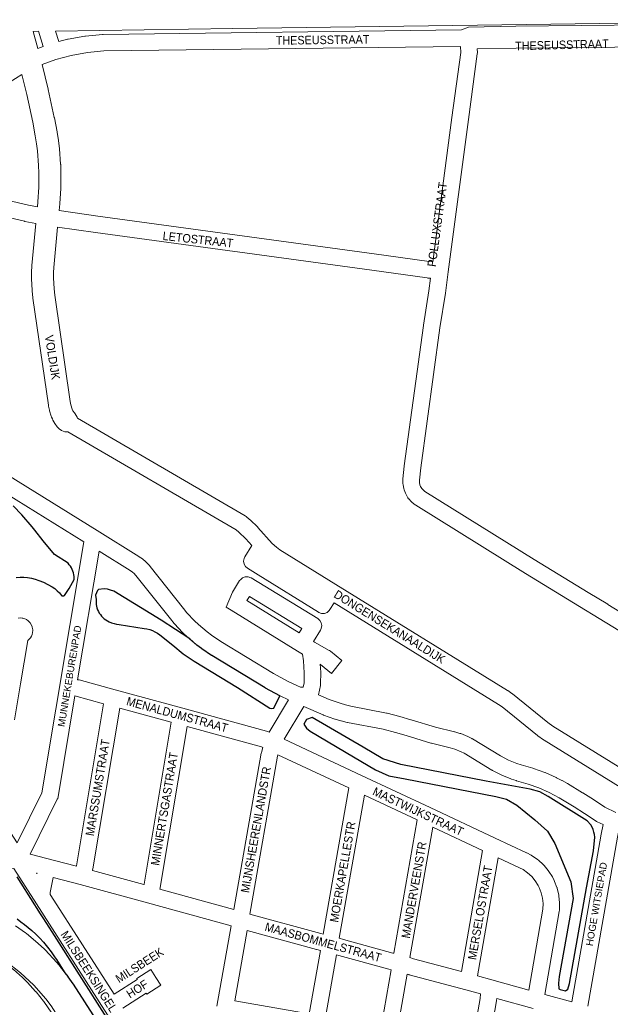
# Model space of a CAD drawing. Header units: metres. Extents: x 123817 to 142006, y 393105 to 406084.
# Tile 27 of 138: x 127364 to 127899, y 400571 to 401462. Entities that reach past the tile are written whole.
import ezdxf
from ezdxf.enums import TextEntityAlignment as Align

# ---------------------------------------------------------------- set-up
doc = ezdxf.new("R2010")
doc.units = ezdxf.units.M
doc.header["$MEASUREMENT"] = 0
doc.styles.add('Style-Arial', font='arial.ttf')

msp = doc.modelspace()

# ---------------------------------------------------------------- linework, layer by layer
at = {"color": 6, "linetype": 'Continuous', "lineweight": 0, "flags": 128}
for points in [[(127378.48, 401277.68), (127368.66, 401279.67), (127368.4, 401279.73), (127348.81, 401284.42), (127348.37, 401284.54), (127322.79, 401292.31), (127322.38, 401292.45), (127303.92, 401299.25), (127303.45, 401299.44), (127283.53, 401308.35), (127283.24, 401308.49), (127272.59, 401313.81), (127272.59, 401313.81), (127272.59, 401313.81), (127266.4, 401316.91), (127266, 401317.12), (127265.86, 401317.21), (127221.33, 401344.25), (127221.19, 401344.33), (127205.21, 401354.5), (127026.48, 401464.59)], [(127380.82, 401451.73), (127385.02, 401438.03), (127380.29, 401436.24)], [(127396.44, 401451.96), (127399.34, 401442.51), (127407.21, 401444.49), (127407.73, 401444.6), (127422.87, 401447.28), (127422.88, 401447.29), (127423.43, 401447.36), (127438.76, 401448.9), (127439.42, 401448.93), (127763.87, 401453.06)], [(127399.69, 401289.42), (127434.67, 401284.41), (127684.82, 401250.24), (127684.84, 401250.24), (127734.68, 401243.31), (127737.84, 401243.04), (127755.21, 401373.81), (127755.21, 401373.83), (127763.18, 401432.64), (127763.04, 401438.05), (127439.93, 401433.94), (127425.21, 401432.47), (127410.61, 401429.88), (127396.5, 401426.33), (127384.19, 401421.68)], [(127778.11, 401435.78), (127778.19, 401432.43), (127778.2, 401432.23), (127778.13, 401431.23), (127770.08, 401371.82), (127751.77, 401233.98), (127749.23, 401214.81), (127749.21, 401214.62), (127744.27, 401183.39), (127726.89, 401056.46), (127725.73, 401045.31), (127725.75, 401043.15), (127726.11, 401041.27), (127726.8, 401039.5), (127727.79, 401037.87), (127729.06, 401036.45), (127730.79, 401035.1), (127829.75, 400973.49), (127878.5, 400943.73)], [(127379.91, 401292.7), (127371.77, 401294.34), (127352.52, 401298.96), (127327.36, 401306.6), (127309.34, 401313.24), (127289.8, 401321.98), (127286.13, 401323.81), (127293.02, 401336.21), (127305.78, 401356.29), (127319.01, 401373.99), (127325.74, 401381.45), (127331.58, 401387.29), (127339.92, 401394.7), (127348.66, 401401.81), (127365.79, 401412.78)], [(127398.26, 401274.47), (127432.56, 401269.55), (127432.61, 401269.55), (127682.79, 401235.38), (127732.81, 401228.42), (127733.22, 401228.38), (127735.87, 401228.15), (127734.38, 401216.87), (127729.44, 401185.66), (127729.42, 401185.51), (127712.01, 401058.37), (127711.98, 401058.12), (127710.77, 401046.43), (127710.86, 401046.43), (127710.73, 401045.66), (127710.73, 401045.59), (127710.76, 401042.33), (127710.89, 401040.99), (127711.51, 401037.79), (127711.82, 401036.63), (127711.88, 401036.49), (127713.05, 401033.45), (127713.65, 401032.24), (127715.35, 401029.46), (127716, 401028.56), (127716.16, 401028.38), (127718.33, 401025.95), (127719.31, 401025.03), (127721.89, 401023.03), (127722.53, 401022.58), (127821.85, 400960.74), (127821.9, 400960.71), (127870.7, 400930.92), (127870.72, 400930.91)]]:
    msp.add_lwpolyline(points, dxfattribs=at)
at = {"color": 40, "linetype": 'Continuous', "lineweight": 0, "flags": 128}
for points in [[(127396.44, 401451.96), (127556.84, 401454.28), (127933.03, 401459.53), (127949.16, 401459.75)], [(127380.29, 401436.24), (127375.96, 401451.66), (127380.82, 401451.73)], [(127763.87, 401453.06), (127770.17, 401455.64), (127813.06, 401456.41), (127813.15, 401456.42), (127931.99, 401457.56), (127937.41, 401458.02), (127938.44, 401458.05), (127949.18, 401457.84)], [(127778.11, 401435.78), (127813.38, 401436.42), (127932.55, 401437.57), (127933.29, 401437.6), (127938.56, 401438.04), (127956.61, 401437.69), (127956.61, 401437.69), (127956.61, 401437.69), (127972.14, 401437.38), (128003.84, 401435.81), (128023.87, 401433.81), (128052.07, 401429.04), (128074.86, 401423.87), (128088.44, 401420.46), (128101.67, 401416.72), (128119.03, 401410.43), (128146.47, 401399.8)], [(127384.19, 401421.68), (127389.75, 401399.32), (127389.82, 401399), (127395.24, 401373.63), (127395.29, 401373.41), (127397.7, 401360.66), (127397.75, 401360.35), (127398.94, 401352.81), (127398.98, 401352.51), (127399.83, 401345.7), (127399.88, 401345.26), (127400.99, 401331.57), (127401.02, 401331.14), (127401.27, 401324.27), (127401.28, 401323.9), (127401.28, 401323.84), (127401.2, 401310.1), (127401.18, 401309.52), (127400.29, 401295.81), (127400.27, 401295.51), (127399.69, 401289.42)], [(127365.79, 401412.78), (127370.3, 401394.66), (127375.66, 401369.57), (127378.02, 401357.09), (127379.15, 401349.87), (127379.96, 401343.42), (127381.04, 401330.17), (127381.28, 401323.74), (127381.2, 401310.52), (127380.34, 401297.25), (127379.91, 401292.7)], [(127407.52, 401089.25), (127404.86, 401089.25), (127401.6, 401090.44), (127399.65, 401091.91), (127398.96, 401092.57), (127398.25, 401093.33), (127397.92, 401093.75), (127395.64, 401096.77), (127394.8, 401098.11), (127393.91, 401099.79), (127393.47, 401100.74), (127392.76, 401102.5), (127392.65, 401102.8), (127392.47, 401103.34), (127391.03, 401108.13), (127390.86, 401108.74), (127390.02, 401112.35), (127389.86, 401113.19), (127375.9, 401210.03), (127375.86, 401210.33), (127375.14, 401216.67), (127375.09, 401217.28), (127374.56, 401227.74), (127374.55, 401228.25), (127374.56, 401228.31), (127374.55, 401228.31), (127374.58, 401233.55), (127374.59, 401233.93), (127374.82, 401239.16), (127374.86, 401239.66), (127378.48, 401277.68)], [(127416.16, 401101.58), (127415.99, 401102.52), (127414.26, 401105.53), (127413.54, 401106.29), (127413.43, 401106.4), (127412.1, 401108.16), (127411.84, 401108.67), (127411.49, 401109.53), (127410.27, 401113.59), (127409.6, 401116.47), (127395.71, 401212.73), (127395.05, 401218.61), (127394.55, 401228.47), (127394.58, 401233.22), (127394.79, 401238.01), (127398.26, 401274.47)], [(127360.06, 400641.93), (127369.25, 400635.57), (127370.05, 400634.96), (127380.43, 400626.1), (127380.7, 400625.86), (127386.44, 400620.58), (127387.03, 400620), (127397.4, 400608.76), (127397.72, 400608.41), (127397.73, 400608.4), (127400.65, 400604.9), (127400.96, 400604.51), (127407.37, 400596.02), (127407.55, 400595.77), (127412.12, 400589.32), (127412.39, 400588.93), (127460.94, 400513.15)], [(127324.39, 400625.34), (127337.7, 400618.36), (127351.55, 400609.43), (127364.54, 400599.28), (127376.56, 400588), (127387.53, 400575.66), (127392.29, 400569.29), (127447.28, 400483.53)]]:
    msp.add_lwpolyline(points, dxfattribs=at)
at = {"color": 9, "linetype": 'Continuous', "lineweight": 0, "flags": 128}
for points in [[(128146.47, 401399.8), (128027.03, 401065.73), (127964.6, 400891.4), (127945.64, 400902.62), (127896.34, 400932.93), (127896.3, 400932.96), (127878.5, 400943.73)], [(127937.93, 400766.16), (127846.62, 400822.69), (127841.89, 400826.01), (127809.96, 400851.93), (127809.4, 400852.34), (127805.68, 400854.83), (127805.46, 400854.98), (127650.02, 400950.98), (127650.02, 400950.98), (127599.53, 400982.17), (127596.43, 400984.58), (127592.58, 400987.99), (127579.6, 401002.36), (127579.32, 401002.66), (127572.6, 401009.32), (127572.04, 401009.82), (127568.94, 401012.33), (127568, 401012.98), (127416.16, 401101.58)], [(127930.43, 400753.17), (127838.54, 400810.05), (127838.18, 400810.29), (127833.05, 400813.89), (127832.64, 400814.2), (127800.78, 400840.07), (127797.46, 400842.29), (127648.52, 400934.28), (127644.77, 400928.2), (127644.13, 400927.32), (127642.14, 400925.64), (127639.69, 400924.75), (127637.08, 400924.75), (127634.64, 400925.64), (127634.45, 400925.76), (127579.72, 400959.56), (127579.72, 400959.56), (127579.72, 400959.56), (127570.06, 400965.53), (127568.26, 400967.09), (127566.96, 400969.34), (127566.51, 400971.91), (127566.96, 400974.47), (127567.77, 400975.88), (127567.63, 400975.85), (127573.97, 400986.12), (127574.01, 400986.18), (127568.61, 400992.15), (127562.31, 400998.4), (127559.94, 401000.31), (127407.52, 401089.25)], [(127618.18, 400857.86), (127618.35, 400857.91), (127620.55, 400857.97), (127621.27, 400861.76), (127621.38, 400870.98), (127620.7, 400881.65), (127619.99, 400887.77), (127615.52, 400890.53), (127555.35, 400927.69), (127550.81, 400930.5), (127556.64, 400944.05), (127563.02, 400954.38), (127563.65, 400955.25), (127565.65, 400956.93), (127568.09, 400957.82), (127570.7, 400957.82), (127573.15, 400956.93), (127573.3, 400956.84), (127633.69, 400920.03), (127635.54, 400918.44), (127636.84, 400916.19), (127637.29, 400913.62), (127636.84, 400911.06), (127636.17, 400909.68), (127629.79, 400899.35), (127630.82, 400898.71), (127644.14, 400891.28), (127644.24, 400891.22), (127645.27, 400890.5), (127655.6, 400881.95), (127646.02, 400870.4), (127636.23, 400878.51), (127635.92, 400878.69), (127636.36, 400871.65), (127636.38, 400871.18), (127636.38, 400871.1), (127636.27, 400860.92), (127636.13, 400859.59), (127634.46, 400850.85)], [(127617.03, 400907.23), (127569.61, 400936.51), (127571.86, 400940.15), (127619.45, 400911.15), (127617.03, 400907.23)], [(127870.72, 400930.91), (127870.72, 400930.91), (127888.51, 400920.14), (127937.84, 400889.81)], [(127359.18, 400828.36), (127364.7, 400861.02), (127364.7, 400861.02), (127364.7, 400861.02), (127371.33, 400900.25), (127371.94, 400900.76), (127372.88, 400901.7), (127373.58, 400902.67), (127374.48, 400904.19), (127375.09, 400905.47), (127375.51, 400907.38), (127375.67, 400909.14), (127375.69, 400909.79), (127375.24, 400912.35), (127375.2, 400912.45), (127374.58, 400914.1), (127373.31, 400916.25), (127372.72, 400916.89), (127371.43, 400918.1), (127370.04, 400919.14), (127369.33, 400919.5), (127368.52, 400919.86), (127366.78, 400920.39), (127366.07, 400920.48), (127364.32, 400920.62), (127362.42, 400920.53)], [(127416.33, 400864.66), (127417.15, 400864.66), (127417.83, 400864.51), (127450.39, 400855.59), (127450.39, 400855.59), (127511.6, 400838.84), (127587.28, 400818.19), (127588.52, 400817.73), (127589.72, 400817.16), (127607.15, 400846.38)], [(127413.89, 400850.03), (127439.9, 400842.91), (127415.39, 400696.25), (127415.25, 400695.77), (127395.28, 400700.89)], [(127476.37, 400679.16), (127429.75, 400691.92), (127429.95, 400692.66), (127430.12, 400693.4), (127454.44, 400838.93), (127501.1, 400826.16), (127476.46, 400679.5), (127476.37, 400679.16)], [(127620.99, 400840.31), (127603.35, 400810.73), (127673.41, 400777.86), (127735.34, 400748.89), (127735.34, 400748.89), (127735.34, 400748.89), (127794.45, 400721.24), (127822.72, 400708.02), (127823.05, 400707.85), (127826.97, 400705.77), (127827.21, 400705.64), (127827.72, 400705.32), (127832.63, 400701.93), (127833.41, 400701.31), (127837.82, 400697.29), (127838.52, 400696.57), (127842.35, 400692), (127842.35, 400692), (127842.94, 400691.19), (127846.13, 400686.15), (127846.5, 400685.49), (127847.84, 400682.83), (127848.14, 400682.13), (127850.26, 400676.56), (127850.29, 400676.46), (127850.55, 400675.6), (127851.91, 400669.79), (127852.07, 400668.8), (127852.63, 400662.87), (127852.67, 400662.16), (127852.66, 400661.86), (127852.43, 400655.9), (127852.32, 400654.92), (127839.26, 400579.58), (127863.69, 400573.05)], [(127557.79, 400656.55), (127490.83, 400675.17), (127491.03, 400675.91), (127491.19, 400676.65), (127515.64, 400822.19), (127582.7, 400803.89), (127583.89, 400803.33), (127582.73, 400798.75), (127582.61, 400798.2), (127557.79, 400656.55)], [(127638.69, 400634.45), (127636.36, 400635), (127572.31, 400652.54), (127597.34, 400795.34), (127597.71, 400796.81), (127661.85, 400766.72), (127638.69, 400634.45)], [(127702.63, 400616.96), (127701.77, 400617.16), (127657, 400629.38), (127653.24, 400630.55), (127675.92, 400760.13), (127723.78, 400737.74), (127702.63, 400616.96)], [(127763.71, 400600.48), (127720.43, 400612.04), (127717.18, 400613.04), (127737.86, 400731.15), (127782.9, 400710.08), (127763.71, 400600.48)], [(127824.73, 400583.58), (127791.29, 400592.98), (127791.25, 400592.99), (127791.24, 400592.99), (127778.25, 400596.55), (127796.97, 400703.5), (127816.19, 400694.51), (127819.56, 400692.72), (127823.69, 400689.87), (127827.35, 400686.54), (127830.54, 400682.74), (127833.26, 400678.45), (127834.25, 400676.46), (127836.06, 400671.71), (127837.18, 400666.88), (127837.65, 400661.95), (127837.46, 400656.99), (127824.73, 400583.58)], [(127379.63, 400689.46), (127379.53, 400688.95)], [(127542.5, 400569.2), (127555.19, 400641.7), (127479.63, 400662.72), (127418.62, 400679.42), (127394.18, 400685.68), (127391.53, 400672.07), (127391.47, 400671), (127391.59, 400670.37), (127392.06, 400669.39), (127449.32, 400579.93), (127470.37, 400593.41), (127469.87, 400594.2), (127482.5, 400602.29), (127487.05, 400595.19), (127491.58, 400588.11), (127478.95, 400580.01), (127478.46, 400580.78), (127457.41, 400567.3)], [(127460.94, 400513.15), (127470.41, 400519.21), (127440.74, 400565.52), (127440.74, 400565.52), (127440.74, 400565.52), (127379.16, 400661.71), (127379.16, 400661.71)], [(127626.03, 400562.15), (127558.56, 400573.97), (127569.72, 400637.69), (127632.53, 400620.5), (127632.79, 400620.43), (127636.1, 400619.65), (127626.03, 400562.15)], [(127324.39, 400625.34), (127331.07, 400621.54), (127331.12, 400621.52), (127331.41, 400621.34), (127336.25, 400618.25), (127336.51, 400618.08), (127351.04, 400607.92), (127351.34, 400607.69), (127357.84, 400602.64), (127358.2, 400602.33), (127366.45, 400595.04), (127366.75, 400594.76), (127370.67, 400590.89), (127370.95, 400590.59), (127378.35, 400582.44), (127378.55, 400582.22), (127378.7, 400582.03), (127385.34, 400573.57), (127385.61, 400573.2), (127428.67, 400511), (127428.71, 400510.94), (127447.28, 400483.53)], [(127670.58, 400433.11), (127700.05, 400602.15), (127698.19, 400602.6), (127697.94, 400602.66), (127652.93, 400614.95), (127652.7, 400615.02), (127650.63, 400615.65), (127639.52, 400552.18)], [(127749.68, 400418), (127740.53, 400419.4), (127686.6, 400428.77), (127686.18, 400429.23), (127685.62, 400430.29), (127685.52, 400431.48), (127714.58, 400598.15), (127716.15, 400597.66), (127716.43, 400597.59), (127767.73, 400583.88), (127781.07, 400580.23), (127780.6, 400576.21), (127769.63, 400512.9), (127767.18, 400508), (127766.85, 400507.22), (127766.51, 400505.96), (127758.55, 400460.9), (127756.48, 400455.22), (127756.48, 400455.21), (127756.14, 400453.97), (127749.68, 400418)], [(127784.22, 400509.25), (127795.41, 400573.86), (127795.47, 400574.27), (127795.69, 400576.16), (127828.66, 400566.89)]]:
    msp.add_lwpolyline(points, dxfattribs=at)
at = {"color": 191, "linetype": 'Continuous', "lineweight": 0, "flags": 128}
for points in [[(127618.18, 400857.86), (127615.25, 400859.13), (127606.22, 400863.47), (127593.64, 400870.26), (127545.87, 400899.23), (127537.4, 400904.95), (127533.51, 400907.91), (127525.76, 400914.53), (127522.23, 400917.91), (127515.27, 400925.36), (127512.07, 400929.21), (127481.97, 400967.19), (127481.83, 400967.35), (127481.58, 400967.64), (127478.14, 400971.34), (127477.49, 400971.96), (127475.56, 400973.59), (127475.01, 400974.01), (127472.2, 400975.98), (127471.87, 400976.2), (127434.16, 400999.65), (127434.15, 400999.66), (127434.15, 400999.66), (127134.02, 401185.61)], [(127116.46, 401103.45), (127115.04, 401106.68), (127114.51, 401107.69), (127105.08, 401122.54), (127108.62, 401129.32), (127124.92, 401153.63), (127125.32, 401154.29), (127132.94, 401168.64), (127421.97, 400989.56), (127384.01, 400762.16), (127361.63, 400716.88), (127346.85, 400739.89)], [(127607.15, 400846.38), (127599.56, 400850.03), (127599.25, 400850.19), (127586.36, 400857.15), (127586.17, 400857.25), (127586.03, 400857.33), (127537.94, 400886.5), (127537.63, 400886.7), (127528.83, 400892.64), (127528.49, 400892.89), (127524.26, 400896.1), (127523.93, 400896.37), (127515.86, 400903.26), (127515.54, 400903.55), (127511.7, 400907.22), (127511.41, 400907.52), (127504.16, 400915.28), (127503.9, 400915.58), (127503.88, 400915.6), (127500.48, 400919.68), (127500.37, 400919.82), (127470.39, 400957.64), (127467.46, 400960.8), (127466.14, 400961.92), (127463.78, 400963.57), (127435.75, 400981), (127416.33, 400864.66)], [(127395.28, 400700.89), (127373.29, 400706.61), (127397.95, 400756.51), (127398.28, 400757.27), (127398.63, 400758.6), (127413.89, 400850.03)], [(127634.46, 400850.85), (127644.14, 400846.69), (127653.86, 400843.3), (127658.7, 400841.91), (127663.59, 400840.69), (127695.91, 400834.54), (127696.43, 400834.42), (127707.97, 400831.38), (127708.12, 400831.33), (127718.04, 400828.49), (127718.15, 400828.46), (127740.38, 400821.73), (127757.45, 400817.51), (127757.74, 400817.43), (127762.4, 400816.08), (127763.09, 400815.84), (127769.52, 400813.26), (127770.11, 400813), (127773.21, 400811.44), (127773.58, 400811.24), (127773.74, 400811.14), (127799.02, 400795.68), (127806.31, 400791.96), (127813.94, 400788.9), (127817.77, 400787.66), (127828.49, 400784.59), (127828.96, 400784.43), (127839.15, 400780.76), (127839.66, 400780.55), (127849.55, 400776.14), (127849.92, 400775.96), (127854.74, 400773.49), (127854.98, 400773.35), (127859.7, 400770.7), (127859.77, 400770.66), (127859.9, 400770.59), (127873.48, 400762.4), (127873.61, 400762.32), (127883.35, 400756.17), (127883.46, 400756.1), (127893.61, 400749.44), (127903.65, 400744.6)], [(127863.69, 400573.05), (127890.18, 400724.72), (127890.21, 400724.88), (127891.92, 400733.6), (127886.65, 400736.15), (127886.15, 400736.41), (127885.79, 400736.63), (127875.29, 400743.52), (127865.67, 400749.59), (127852.25, 400757.68), (127847.75, 400760.21), (127843.24, 400762.53), (127833.8, 400766.74), (127824.11, 400770.24), (127813.51, 400773.27), (127813.27, 400773.35), (127809.08, 400774.71), (127808.59, 400774.88), (127800.41, 400778.16), (127799.79, 400778.45), (127791.94, 400782.46), (127791.61, 400782.64), (127791.44, 400782.74), (127766.17, 400798.18), (127763.64, 400799.46), (127757.86, 400801.77), (127753.71, 400802.98), (127736.6, 400807.21), (127736.22, 400807.31), (127713.86, 400814.08), (127704.06, 400816.89), (127692.85, 400819.85), (127660.59, 400826), (127660.19, 400826.08), (127654.96, 400827.38), (127654.69, 400827.45), (127649.51, 400828.94), (127649.12, 400829.07), (127638.95, 400832.61), (127638.46, 400832.8), (127620.99, 400840.31)], [(128116.02, 400529.05), (128146.51, 400578.42), (127912.53, 400723.02), (127905.83, 400726.59), (127904.94, 400722.07), (127878.24, 400569.17)], [(127379.16, 400661.71), (127379.16, 400661.71), (127358.62, 400693.79), (127325.82, 400690.81), (127311.56, 400663.9)], [(127379.53, 400688.95), (127379.12, 400689.59), (127379.63, 400689.46)]]:
    msp.add_lwpolyline(points, dxfattribs=at)
at = {"flags": 128}
for points in [[(127360.79, 400957.19), (127364.21, 400957.42), (127367.63, 400957.42), (127371.05, 400957.19), (127374.49, 400956.52), (127377.87, 400955.59), (127381.18, 400954.42), (127385.39, 400952.87), (127389.47, 400951.01), (127393.41, 400948.87), (127395.75, 400947.17), (127397.94, 400945.3), (127399.98, 400943.25), (127401.86, 400941.05), (127401.96, 400940.95), (127402.06, 400940.86), (127402.18, 400940.77), (127402.3, 400940.7), (127402.43, 400940.63), (127402.56, 400940.58), (127402.7, 400940.54), (127402.84, 400940.51), (127402.98, 400940.5), (127403.12, 400940.49), (127403.27, 400940.5), (127403.41, 400940.52), (127403.55, 400940.55), (127403.68, 400940.59), (127403.81, 400940.65), (127403.94, 400940.71), (127404.06, 400940.79), (127404.17, 400940.88), (127404.28, 400940.97), (127404.38, 400941.08), (127408.73, 400947.3), (127413.12, 400955.54), (127413.21, 400956.44), (127413.16, 400958.12), (127412.96, 400959.78), (127412.61, 400961.42), (127412.12, 400963.02), (127411.49, 400964.58), (127410.73, 400966.07), (127409.84, 400967.49), (127408.82, 400968.82), (127407.69, 400970.06), (127395.37, 400978.04), (127385.05, 400990.35), (127377.59, 401000), (127375.18, 401003.12), (127365.84, 401014.04), (127357.96, 401022.14)], [(127465.38, 400523.02), (127393.26, 400636.46), (127385.08, 400649.21), (127382.68, 400652.58), (127365.16, 400680.53), (127361.53, 400686.22)], [(127361.66, 400648.08), (127364.98, 400645.57), (127368.39, 400643.08), (127371.69, 400640.45), (127374.87, 400637.68), (127378.54, 400634.24), (127382.07, 400630.66), (127385.46, 400626.94), (127388.95, 400622.66), (127392.32, 400618.28), (127395.56, 400613.8), (127397.24, 400611.39), (127398.83, 400608.92), (127400.33, 400606.4), (127404.79, 400599.44), (127407.37, 400596.02), (127407.55, 400595.77), (127412.12, 400589.32), (127412.39, 400588.93), (127458.12, 400517.56)]]:
    msp.add_lwpolyline(points, dxfattribs=at)
for points in [[(127523.93, 400896.37), (127517.77, 400901.63), (127491.98, 400918.52), (127449, 400944.85), (127446.17, 400945.83), (127443.26, 400946.52), (127440.3, 400946.92), (127435.09, 400946.34), (127434.43, 400945.42), (127432.57, 400941.26), (127433.22, 400937.4), (127433.05, 400935.86), (127433.02, 400934.3), (127433.13, 400932.75), (127433.39, 400931.22), (127433.78, 400929.71), (127434.37, 400928.09), (127435.09, 400926.53), (127435.94, 400925.03), (127436.9, 400923.61), (127437.99, 400922.27), (127439.19, 400921), (127440.5, 400919.84), (127441.9, 400918.78), (127443.37, 400917.85), (127444.93, 400917.04), (127447.09, 400916.16), (127449.33, 400915.49), (127451.63, 400915.04), (127453.96, 400914.82), (127476.52, 400911.18), (127479.08, 400910.74), (127481.59, 400910.07), (127484.03, 400909.17), (127486.38, 400908.05), (127488.61, 400906.72), (127490.72, 400905.19), (127502.45, 400895.91), (127511.76, 400888.08), (127521.85, 400881.42), (127561.07, 400857.66), (127590.29, 400838.95), (127591.6, 400838.7), (127593.98, 400838.97), (127599.5, 400850.06), (127599.25, 400850.19), (127586.36, 400857.15), (127586.17, 400857.25), (127586.03, 400857.33), (127537.94, 400886.5), (127537.63, 400886.7), (127528.83, 400892.64), (127528.49, 400892.89), (127524.26, 400896.1)], [(127858.02, 400582.94), (127860.22, 400584.55), (127861.64, 400589.63), (127877, 400676.29), (127883.21, 400709.73), (127884.51, 400722.05), (127884.21, 400724.42), (127883.7, 400726.75), (127882.96, 400729.03), (127882.02, 400731.23), (127880.88, 400733.33), (127877.58, 400736.82), (127842.34, 400758.99), (127834.61, 400763.09), (127825.85, 400765.49), (127786.26, 400772.74), (127709.02, 400787.83), (127692.71, 400792.9), (127674.96, 400803.71), (127628.8, 400830.37), (127623.47, 400828.54), (127621.06, 400824.47), (127623.41, 400820.87), (127626.7, 400818.18), (127666.1, 400794.79), (127686.01, 400783.15), (127698.03, 400777.79), (127712.79, 400774.99), (127794.96, 400758.8), (127804.42, 400756.47), (127813.99, 400751.1), (127830.23, 400737.85), (127841.83, 400727.48), (127848.18, 400716.53), (127862.93, 400681.73), (127864.79, 400666.56), (127852.38, 400595.92), (127851.57, 400590.08), (127852.03, 400584.68), (127853.29, 400584.17)]]:
    msp.add_lwpolyline(points, close=True, dxfattribs=at)

# ---------------------------------------------------------------- texts
at = {"color": 8, "linetype": 'Continuous', "lineweight": 0, "style": 'Style-Arial', "width": 0.909091}
for s, rotation, p in [('THESEUSSTRAAT', 0.71826, (127638.09, 401443.98)), ('POLLUXSTRAAT', 82.24298, (127741.86, 401276.88)), ('LETOSTRAAT', 353.82605, (127525.3, 401263.26))]:
    msp.add_text(s, height=7.7, rotation=rotation, dxfattribs=at).set_placement(p, align=Align.MIDDLE_CENTER)
at = {"color": 8, "style": 'Style-Arial', "width": 0.909091}
for s, rotation, p in [('THESEUSSTRAAT', 1.46085, (127854.72, 401439.5)), ('VOLDIJK', 278.83089, (127393.6, 401156.54)), ('DONGENSEKANAALDIJK', 328.26468, (127698.76, 400912.66)), ('MENALDUMSTRAAT', 344.69551, (127506.54, 400833.14)), ('MARSSUMSTRAAT', 80.51286, (127434.47, 400767.06)), ('MINNERTSGASTRAAT', 80.51252, (127494.91, 400747.76)), ('MIJNSHEERENLANDSTR', 80.06921, (127577.68, 400728.9)), ('MASTWIJKSTRAAT', 334.93071, (127724.62, 400745.38)), ('MOERKAPELLESTR', 80.06961, (127656.21, 400690.65)), ('MANDERVEENSTR', 80.06936, (127720.78, 400674.3)), ('MERSELOSTRAAT', 80.06984, (127780.65, 400653.79)), ('MAASBOMMELSTRAAT', 344.69485, (127638.63, 400626.99)), ('MILSBEEKSINGEL', 302.64426, (127426.65, 400600.48)), ('MILSBEEK', 32.64403, (127472.34, 400606.19)), ('HOF', 32.64403, (127470.32, 400584.69))]:
    msp.add_text(s, height=7.7, rotation=rotation, dxfattribs=at).set_placement(p, align=Align.MIDDLE_CENTER)
at = {"color": 8, "style": 'Style-Arial'}
for s, rotation, p in [('MUNNEKEBURENPAD', 80.51277, (127409.03, 400867.95)), ('HOGE WITSIEPAD', 80.06837, (127886.03, 400661.53))]:
    msp.add_text(s, height=6.3, rotation=rotation, dxfattribs=at).set_placement(p, align=Align.MIDDLE_CENTER)

doc.saveas('drawing.dxf')
